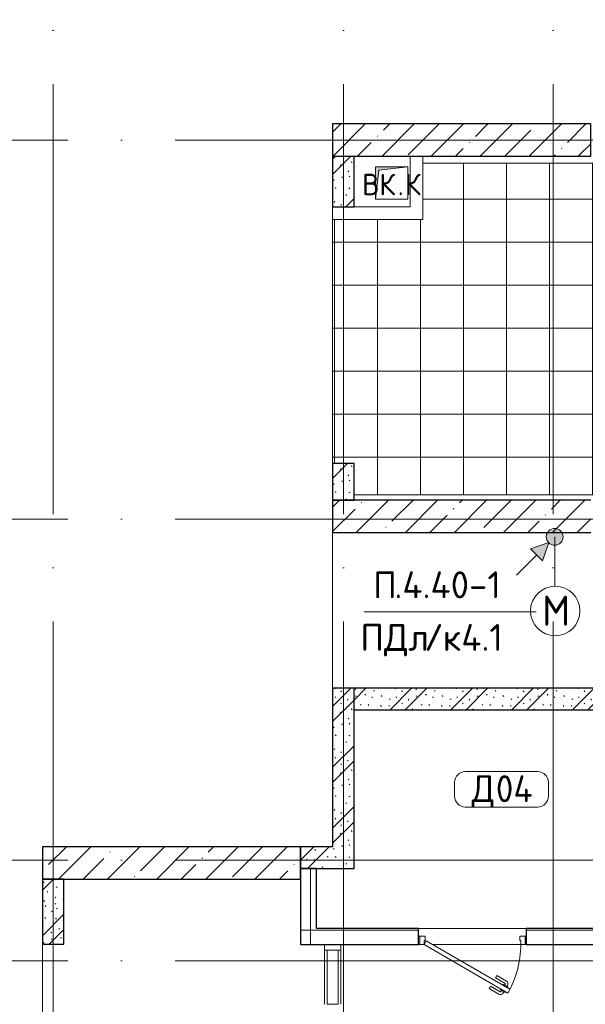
# Model space of a CAD drawing. Header units: millimetres. Extents: x -30540 to 173936, y -11730 to 122288.
# Tile 69 of 116: x 86295 to 91555, y 35310 to 44470. Entities that reach past the tile are written whole.
import ezdxf

# ---------------------------------------------------------------- set-up
doc = ezdxf.new("R2010")
doc.units = ezdxf.units.MM
doc.linetypes.add('ADSK_Линия сетки', pattern=[5000, 4000, -500, 0, -500])
for name, color, linetype, lineweight in [('A-____-NOTE-TEXT', 7, 'Continuous', 18), ('A-AREA-____-IDEN', 7, 'Continuous', 9), ('A-DETL-____-THIN', 7, 'Continuous', 9), ('A-DOOR-____-MCUT', 7, 'Continuous', 9), ('A-DOOR-____-OTLN', 7, 'Continuous', 18), ('A-DOOR-FRAM-MCUT', 7, 'Continuous', 9), ('A-FLOR-____-OTLN', 7, 'Continuous', 18), ('A-FLOR-____-PATT', 7, 'Continuous', 18), ('A-GLAZ-CURT-MCUT', 7, 'Continuous', 9), ('A-GLAZ-CURT-OTLN', 7, 'Continuous', 18), ('A-GLAZ-CWMG-MCUT', 7, 'Continuous', 9), ('A-GLAZ-CWMG-OTLN', 7, 'Continuous', 18), ('A-WALL-____-MCUT', 7, 'Continuous', 40), ('A-WALL-____-PATT', 7, 'Continuous', 40), ('G-____-____-TEXT', 7, 'Continuous', 9), ('I-WALL-____-MCUT', 7, 'Continuous', 40), ('I-WALL-____-OTLN', 7, 'Continuous', 18), ('M-EQPM-____-OTLN', 7, 'Continuous', 18), ('S-COLS-____-MCUT', 7, 'Continuous', 40), ('S-COLS-____-OTLN', 7, 'Continuous', 18), ('S-GRID-____-OTLN', 7, 'Continuous', 9)]:
    doc.layers.add(name, color=color, linetype=linetype, lineweight=lineweight)
doc.layers.add('A-DETL-____-OTLN', color=7, linetype='Continuous', lineweight=9, true_color=0x00a600)
doc.styles.add('GOST Common', font='GOST_Common.ttf', dxfattribs={"height": 200})
doc.styles.add('GOST Common_1', font='GOST_Common.ttf', dxfattribs={"height": 280})
doc.styles.add('GOST Common_4', font='GOST_Common.ttf', dxfattribs={"height": 250})
doc.styles.add('ISOCPEUR', font='isocpeur.ttf', dxfattribs={"height": 250})
pattern_1 = [(45, (0, 0), (-228.0985, 228.0985), []), (45, (228.1, 0), (-228.0985, 228.0985), [403.225, -80.645, 6.706, -73.939])]
pattern_2 = [(135, (300.56, 377.28), (-565.6854, 6e-14), [10, -790]), (135, (349.8, 474.73), (-565.6854, 6e-14), [10, -790]), (135, (423.93, 473.06), (-565.6854, 6e-14), [10, -790]), (135, (229.92, 447.9), (-565.6854, 6e-14), [10, -790]), (135, (155.08, 447.9), (-565.6854, 6e-14), [10, -790]), (135, (114.9, 369.03), (-565.6854, 6e-14), [10, -790]), (135, (132.43, 285.8), (-565.6854, 6e-14), [10, -790]), (135, (214.66, 322), (-565.6854, 6e-14), [10, -790]), (135, (198.16, 261.88), (-565.6854, 6e-14), [10, -790]), (135, (45.2, 272.9), (-565.6854, 6e-14), [10, -790]), (135, (42.32, 336.16), (-565.6854, 6e-14), [10, -790]), (135, (92.26, 192.24), (-565.6854, 6e-14), [10, -790]), (135, (7.07, 149.2), (-565.6854, 6e-14), [10, -790]), (135, (80.6, 95.1), (-565.6854, 6e-14), [10, -790]), (135, (79.53, 36.94), (-565.6854, 6e-14), [10, -790]), (135, (153.87, 74.56), (-565.6854, 6e-14), [10, -790]), (135, (228.35, 124.8), (-565.6854, 6e-14), [10, -790]), (135, (279.75, 180.4), (-565.6854, 6e-14), [10, -790]), (135, (282.9, 31.63), (-565.6854, 6e-14), [10, -790]), (135, (377.38, 53.45), (-565.6854, 6e-14), [10, -790]), (135, (352.28, 102.7), (-565.6854, 6e-14), [10, -790]), (135, (354.05, 0), (-565.6854, 6e-14), [10, -790]), (135, (553.23, 16.45), (-565.6854, 6e-14), [10, -790]), (135, (542.38, 63.45), (-565.6854, 6e-14), [10, -790]), (135, (536.58, 239.3), (-565.6854, 6e-14), [10, -790]), (135, (475.85, 203.9), (-565.6854, 6e-14), [10, -790]), (135, (475.85, 316.54), (-565.6854, 6e-14), [10, -790]), (135, (520.8, 408.7), (-565.6854, 6e-14), [10, -790]), (135, (551.1, 470.8), (-565.6854, 6e-14), [10, -790]), (135, (235.25, 537.93), (-565.6854, 6e-14), [10, -790]), (135, (407.25, 547.65), (-565.6854, 6e-14), [10, -790]), (135, (94.5, 558.6), (-565.6854, 6e-14), [10, -790]), (135, (46.4, 532.3), (-565.6854, 6e-14), [10, -790]), (135, (85.56, 465.04), (-565.6854, 6e-14), [10, -790]), (135, (355.53, 181.14), (-565.6854, 6e-14), [10, -790]), (135, (362.23, 243.6), (-565.6854, 6e-14), [10, -790]), (135, (413.45, 344.1), (-565.6854, 6e-14), [10, -790]), (135, (286.3, 273.25), (-565.6854, 6e-14), [10, -790]), (135, (423.02, 263.72), (-565.6854, 6e-14), [10, -790]), (135, (162.94, 190.2), (-565.6854, 6e-14), [10, -790]), (135, (470.25, 120.93), (-565.6854, 6e-14), [10, -790]), (135, (484.48, 9.78), (-565.6854, 6e-14), [10, -790]), (45, (0, 212.13), (-565.6854, 0), []), (45, (212.13, 0), (-565.6854, 0), []), (45, (353.55, 0), (-565.6854, 0), []), (45, (0, 353.55), (-565.6854, 0), [])]
pattern_3 = [(0, (0, 0), (0, 1000), []), (90, (0, 0), (-1000, 6e-14), [])]

# ---------------------------------------------------------------- blocks, each defined once
blk = doc.blocks.new('КР_Колонна_ЖБ_Прямоугольная - 2400x300h_B40-3063192-01 ЭМ')
at = {"layer": 'S-COLS-____-OTLN', "lineweight": 5, "true_color": 0xcccccc}
h = blk.add_hatch(dxfattribs=at)
h.set_pattern_fill('FP_96', color=254, style=0, pattern_type=2)
h.set_pattern_definition([(45, (-90405.3, -43350), (-228.0985, 228.0985), []), (45, (-90177.2, -43350), (-228.0985, 228.0985), [403.225, -80.645, 6.706, -73.939])])
h.paths.add_polyline_path([(1200, -150), (1200, 150), (-1200, 150), (-1200, -150), (-572.8, -150)])
at = {"layer": 'S-COLS-____-MCUT', "color": 254, "lineweight": 30, "true_color": 0xcccccc}
for p, q in [((1200, 150), (-1200, 150)), ((-1200, 150), (-1200, -150)), ((1200, -150), (1200, 150)), ((-1200, -150), (1200, -150))]:
    blk.add_line(p, q, dxfattribs=at)
blk = doc.blocks.new('АР_Дверь однопольная - 1000х2100h_900__Глухая_1 эт_аренда-4108893-01 ЭМ')
at = {"layer": 'A-DOOR-____-MCUT', "color": 254, "lineweight": 15, "true_color": 0xcccccc}
for p, q in [((-329.4, 525), (-349.4, 490.4)), ((-349.4, 490.4), (430, 40.4)), ((450, 75), (-329.4, 525)), ((430, 40.4), (450, 75))]:
    blk.add_line(p, q, dxfattribs=at)
at = {"layer": 'A-DOOR-____-OTLN', "color": 254, "lineweight": 5, "true_color": 0xcccccc}
for p, q in [((-327.8, 477.9), (-331.8, 470.9)), ((-331.8, 470.9), (-288.5, 445.9)), ((-320.9, 464.7), (-327, 454.3)), ((-307.8, 512.5), (-303.8, 519.4)), ((-303.8, 519.4), (-260.5, 494.4)), ((-292.9, 513.2), (-286.9, 523.6)), ((-271.3, 500.7), (-265.3, 511.1)), ((-260.5, 494.4), (-264.5, 487.5)), ((-169.7, 461.7), (-258.5, 512.9)), ((-157.2, 483.3), (-246, 534.6)), ((-169.7, 461.7), (-157.2, 483.3)), ((-227.2, 362.1), (-316, 413.3)), ((-299.3, 452.2), (-305.3, 441.8)), ((-214.7, 383.7), (-303.5, 435)), ((-288.5, 445.9), (-284.5, 452.9)), ((-214.7, 383.7), (-227.2, 362.1))]:
    blk.add_line(p, q, dxfattribs=at)
at = {"layer": 'A-DOOR-____-OTLN', "color": 254, "lineweight": 13, "true_color": 0xcccccc}
blk.add_arc((450, 75), 900, 150, 180, dxfattribs=at)
at = {"layer": 'A-DOOR-____-OTLN', "color": 254, "lineweight": 5, "true_color": 0xcccccc}
for centre, radius, start, end in [((-261, 508.6), 30, 60, 150), ((-261, 508.6), 4.99, 60, 150), ((-301, 439.3), 30, 150, 240), ((-301, 439.3), 4.99, 150, 240)]:
    blk.add_arc(centre, radius, start, end, dxfattribs=at)
at = {"layer": 'A-DOOR-FRAM-MCUT', "color": 254, "lineweight": 15, "true_color": 0xcccccc}
for p, q in [((-490, 75), (-500, 75)), ((-450, 75), (-490, 75)), ((-490, 75), (-490, -5)), ((-450, 35), (-450, 75)), ((-440, 35), (-450, 35)), ((-440, -5), (-440, 35)), ((450, 35), (440, 35)), ((440, 35), (440, -5)), ((490, 75), (450, 75)), ((450, 75), (450, 35)), ((490, -5), (490, 75)), ((490, 75), (500, 75)), ((-490, -5), (-500, -5)), ((-490, -5), (-440, -5)), ((440, -5), (490, -5)), ((490, -5), (500, -5))]:
    blk.add_line(p, q, dxfattribs=at)
blk = doc.blocks.new('Системная панель - С остеклением-1180640-01 ЭМ')
at = {"layer": 'A-GLAZ-CURT-MCUT', "color": 254, "lineweight": 15, "true_color": 0xcccccc}
for p, q in [((252.5, 50), (-252.5, 50)), ((-252.5, 50), (-252.5, -50)), ((252.5, -50), (252.5, 50)), ((-252.5, -50), (252.5, -50))]:
    blk.add_line(p, q, dxfattribs=at)
blk = doc.blocks.new('Прямоугольный импост - 150х50-1180332-01 ЭМ')
at = {"layer": 'A-GLAZ-CWMG-MCUT', "color": 254, "lineweight": 15, "true_color": 0xcccccc}
for p, q in [((-50, 75), (0, 75)), ((-50, -75), (-50, 75)), ((0, 75), (0, -75)), ((0, -75), (-50, -75))]:
    blk.add_line(p, q, dxfattribs=at)
blk = doc.blocks.new('АР_Канал вертикальный прямоугольный - ВК_К-2331269-01 ЭМ')
at = {"layer": 'M-EQPM-____-OTLN', "lineweight": 13, "true_color": 0xe2e2e2}
blk.add_hatch(color=254, dxfattribs=at).paths.add_polyline_path([(-150, -150), (-120, 120), (150, 150), (-150, 150)])
at = {"layer": 'M-EQPM-____-OTLN', "color": 253, "lineweight": 13, "true_color": 0xaaaaaa}
for p, q in [((150, 150), (-150, 150)), ((-150, 150), (-150, -150)), ((150, 150), (-150, 150)), ((-150, 150), (-150, -150)), ((-150, -150), (-150, 150)), ((-150, 150), (150, 150)), ((-150, -150), (-120, 120)), ((-150, -150), (-120, 120)), ((-120, 120), (150, 150)), ((-120, 120), (150, 150)), ((150, -150), (150, 150)), ((150, 150), (150, -150)), ((-150, -150), (150, -150)), ((150, -150), (-150, -150))]:
    blk.add_line(p, q, dxfattribs=at)
blk = doc.blocks.new('Наметкина 10_РД_АР_К4_отсоединено_rvt-1-01 ЭМ')
at = {"layer": 'A-FLOR-____-PATT', "lineweight": 5, "true_color": 0xe4e4e4}
h = blk.add_hatch(dxfattribs=at)
h.set_pattern_fill('FP_108', color=254, style=0, pattern_type=2)
h.set_pattern_definition([(0, (33.14, 0), (0, 400), []), (90, (33.14, 0), (-399.95, 2e-14), [])])
h.paths.add_polyline_path([(93912.9, 40050), (95555.3, 40050), (95555.3, 43134), (92975.3, 43134), (92975.3, 42610), (92435.3, 42610), (92435.3, 43134), (90045.3, 43134), (90045.3, 42610), (89205.3, 42610), (89205.3, 40340), (89405.3, 40340), (89405.3, 40050), (89832.5, 40050)])
at = {"layer": 'A-WALL-____-PATT', "lineweight": 5, "true_color": 0xcccccc}
h = blk.add_hatch(dxfattribs=at)
h.set_pattern_fill('FP_105', color=254, style=0, pattern_type=2)
h.set_pattern_definition(pattern_2)
h.paths.add_polyline_path([(89405.3, 42730), (89405.3, 43200), (89205.3, 43200), (89205.3, 42730)])
h = blk.add_hatch(dxfattribs=at)
h.set_pattern_fill('FP_105', color=254, style=0, pattern_type=2)
h.set_pattern_definition(pattern_2)
h.paths.add_polyline_path([(89205.3, 40000), (89405.3, 40000), (89405.3, 40340), (89205.3, 40340)])
h = blk.add_hatch(dxfattribs=at)
h.set_pattern_fill('FP_105', color=254, style=0, pattern_type=2)
h.set_pattern_definition(pattern_2)
h.paths.add_polyline_path([(89405.3, 36575), (89405.3, 38250), (89205.3, 38250), (89205.3, 36575)])
h = blk.add_hatch(dxfattribs=at)
h.set_pattern_fill('FP_105', color=254, style=0, pattern_type=2)
h.set_pattern_definition(pattern_2)
h.paths.add_polyline_path([(94755.3, 38050), (94955.3, 38050), (94955.3, 38250), (92620.3, 38250), (92620.3, 38050), (94540.3, 38050)])
h.paths.add_polyline_path([(89405.3, 38050), (91980.3, 38050), (91980.3, 38250), (89405.3, 38250)])
h.paths.add_polyline_path([(92430.3, 38050), (92500.3, 38050), (92500.3, 38250), (92100.3, 38250), (92100.3, 38050), (92160.3, 38050)])
h = blk.add_hatch(dxfattribs=at)
h.set_pattern_fill('FP_105', color=254, style=0, pattern_type=2)
h.set_pattern_definition(pattern_2)
h.paths.add_polyline_path([(88905.3, 36575), (89205.3, 36575), (89205.3, 36775), (88905.3, 36775)])
h = blk.add_hatch(dxfattribs=at)
h.set_pattern_fill('FP_106', color=254, style=0, pattern_type=2)
h.set_pattern_definition(pattern_3)
h.paths.add_polyline_path([(89055.3, 36015), (89055.3, 36575), (88905.3, 36575), (88905.3, 36015)])
h = blk.add_hatch(dxfattribs=at)
h.set_pattern_fill('FP_105', color=254, style=0, pattern_type=2)
h.set_pattern_definition(pattern_2)
h.paths.add_polyline_path([(86705.3, 35870), (86705.3, 36475), (86505.3, 36475), (86505.3, 35870)])
h = blk.add_hatch(dxfattribs=at)
h.set_pattern_fill('FP_106', color=254, style=0, pattern_type=2)
h.set_pattern_definition(pattern_3)
h.paths.add_polyline_path([(93912.9, 35865), (94755.3, 35865), (94755.3, 36015), (93805.3, 36015), (93805.3, 35865)])
h.paths.add_polyline_path([(91005.3, 35865), (92805.3, 35865), (92805.3, 36015), (91005.3, 36015)])
h.paths.add_polyline_path([(89832.5, 35865), (90005.3, 35865), (90005.3, 36015), (88905.3, 36015), (88905.3, 35865)])
at = {"layer": 'S-COLS-____-OTLN', "lineweight": 5, "true_color": 0xcccccc}
h = blk.add_hatch(dxfattribs=at)
h.set_pattern_fill('FP_88', color=254, style=0, pattern_type=2)
h.set_pattern_definition(pattern_1)
h.paths.add_polyline_path([(89205.3, 39700), (91605.3, 39700), (91605.3, 40000), (89205.3, 40000)])
h = blk.add_hatch(dxfattribs=at)
h.set_pattern_fill('FP_88', color=254, style=0, pattern_type=2)
h.set_pattern_definition(pattern_1)
h.paths.add_polyline_path([(88905.3, 36475), (88905.3, 36775), (86505.3, 36775), (86505.3, 36475)])
at = {"layer": 'A-FLOR-____-OTLN', "color": 254, "lineweight": 13, "true_color": 0xcccccc}
for p, q in [((92435.3, 43134), (90045.3, 43134)), ((89205.3, 40340), (89205.3, 42610)), ((95555.3, 40050), (89405.3, 40050)), ((89205.3, 39700), (89205.3, 38250)), ((90005.3, 36015), (91005.3, 36015)), ((86505.3, 35870), (86505.3, 33490)), ((90015.3, 35865), (90005.3, 35865)), ((90955.3, 35865), (90135.3, 35865)), ((91005.3, 35865), (90995.3, 35865)), ((89130.3, 35310), (89130.3, 35815)), ((89280.3, 35815), (89280.3, 35310))]:
    blk.add_line(p, q, dxfattribs=at)
at = {"layer": 'A-WALL-____-MCUT', "color": 254, "lineweight": 30, "true_color": 0xcccccc}
for p, q in [((89205.3, 43200), (89205.3, 42730)), ((89405.3, 42730), (89405.3, 43200)), ((89205.3, 42730), (89405.3, 42730)), ((89405.3, 40340), (89205.3, 40340)), ((89205.3, 40340), (89205.3, 40000)), ((89405.3, 40000), (89405.3, 40340)), ((89205.3, 40000), (89405.3, 40000)), ((89405.3, 38050), (89405.3, 38250)), ((89205.3, 38050), (89205.3, 36775)), ((89405.3, 36575), (89405.3, 38050)), ((89205.3, 36775), (88905.3, 36775)), ((88905.3, 36775), (88905.3, 36575)), ((88905.3, 36575), (88905.3, 36015)), ((89055.3, 36575), (88905.3, 36575)), ((88905.3, 36575), (89205.3, 36575)), ((89055.3, 36015), (89055.3, 36575)), ((89205.3, 36575), (89405.3, 36575)), ((86505.3, 36475), (86505.3, 35870)), ((86705.3, 36475), (86505.3, 36475)), ((86705.3, 35870), (86705.3, 36475)), ((88905.3, 36015), (88905.3, 35865)), ((90005.3, 36015), (89055.3, 36015)), ((90005.3, 35865), (90005.3, 36015)), ((92805.3, 36015), (91005.3, 36015)), ((91005.3, 36015), (91005.3, 35865)), ((86505.3, 35870), (86705.3, 35870)), ((88905.3, 35865), (90005.3, 35865)), ((91005.3, 35865), (92805.3, 35865))]:
    blk.add_line(p, q, dxfattribs=at)
at = {"layer": 'I-WALL-____-MCUT', "color": 254, "lineweight": 30, "true_color": 0xcccccc}
for p, q in [((89405.3, 38250), (89205.3, 38250)), ((89205.3, 38250), (89205.3, 38050)), ((91980.3, 38250), (89405.3, 38250)), ((89405.3, 38050), (91980.3, 38050))]:
    blk.add_line(p, q, dxfattribs=at)
at = {"layer": 'I-WALL-____-OTLN', "color": 254, "lineweight": 13, "true_color": 0xcccccc}
for p, q in [((89925.3, 42730), (89925.3, 43200)), ((90045.3, 43200), (90045.3, 42610)), ((89205.3, 42730), (89205.3, 42610)), ((89405.3, 42730), (89925.3, 42730)), ((89925.3, 42610), (89205.3, 42610)), ((89925.3, 42610), (90045.3, 42610))]:
    blk.add_line(p, q, dxfattribs=at)
at = {"layer": 'S-COLS-____-MCUT', "color": 254, "lineweight": 30, "true_color": 0xcccccc}
for p, q in [((91605.3, 40000), (89205.3, 40000)), ((89205.3, 40000), (89205.3, 39700)), ((89205.3, 39700), (91605.3, 39700)), ((88905.3, 36775), (86505.3, 36775)), ((86505.3, 36775), (86505.3, 36475)), ((88905.3, 36475), (88905.3, 36775)), ((86505.3, 36475), (88905.3, 36475))]:
    blk.add_line(p, q, dxfattribs=at)
at = {"layer": 'A-DOOR-____-OTLN', "color": 254, "lineweight": 13, "true_color": 0xcccccc, "rotation": 180}
blk.add_blockref('АР_Дверь однопольная - 1000х2100h_900__Глухая_1 эт_аренда-4108893-01 ЭМ', (90505.3, 35940), dxfattribs=at)
at = {"layer": 'A-GLAZ-CURT-OTLN', "color": 254, "lineweight": 13, "true_color": 0xcccccc, "rotation": 89.99999999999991}
blk.add_blockref('Системная панель - С остеклением-1180640-01 ЭМ', (89205.3, 35562.5), dxfattribs=at)
at = {"layer": 'A-GLAZ-CWMG-OTLN', "color": 254, "lineweight": 13, "true_color": 0xcccccc, "extrusion": (0, 0, -1), "rotation": 90.0000000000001}
blk.add_blockref('Прямоугольный импост - 150х50-1180332-01 ЭМ', (-89205.3, 35865), dxfattribs=at)
at = {"layer": 'M-EQPM-____-OTLN', "color": 253, "lineweight": 5, "true_color": 0xaaaaaa}
blk.add_blockref('АР_Канал вертикальный прямоугольный - ВК_К-2331269-01 ЭМ', (89755.3, 42950), dxfattribs=at)
at = {"layer": 'S-COLS-____-OTLN', "color": 254, "lineweight": 13, "true_color": 0xcccccc}
blk.add_blockref('КР_Колонна_ЖБ_Прямоугольная - 2400x300h_B40-3063192-01 ЭМ', (90405.3, 43350), dxfattribs=at)
at = {"layer": 'A-____-NOTE-TEXT', "color": 253, "lineweight": 5, "true_color": 0xaaaaaa, "char_height": 200, "attachment_point": 1, "style": 'GOST Common'}
for s, insert, width in [('ВК', (89480.1, 43037.2), 400.844), ('\\fGOST Common|b0|i0|c204|p34|;К', (89877, 43037.2), 192.405), ('\\fGOST Common|b0|i0|c204|p34|;.', (89810.8, 43037.2), 80.169)]:
    blk.add_mtext(s, dxfattribs=dict(at, insert=insert, width=width))
blk = doc.blocks.new('Марка помещения 2 - Марка помещения 2-1605974-01 ЭМ')
at = {"layer": 'A-AREA-____-IDEN', "color": 253, "true_color": 0xaaaaaa}
for p, q in [((-1.797, 0.841), (1.569, 0.841)), ((-2.297, -0.309), (-2.297, 0.341)), ((2.069, 0.341), (2.069, -0.309)), ((1.569, -0.809), (-1.797, -0.809))]:
    blk.add_line(p, q, dxfattribs=at)
for centre, start, end in [((-1.797, 0.341), 90, 180), ((1.569, 0.341), 0, 90), ((-1.797, -0.309), 180, 270), ((1.569, -0.309), 270, 360)]:
    blk.add_arc(centre, 0.5, start, end, dxfattribs=at)
blk = doc.blocks.new('УГО Выше ниже синее _ 2020 - УГО Выше ниже синее _ 2020-2088885-01 ЭМ')
at = {"layer": 'A-____-NOTE-TEXT', "lineweight": 9, "true_color": 0xff0000}
h = blk.add_hatch(color=1, dxfattribs=at)
edge = h.paths.add_edge_path()
edge.add_arc((0, 0), 0.392, 0, 180)
edge.add_arc((0, 0), 0.392, 180, 360)
blk.add_hatch(color=1, dxfattribs=at).paths.add_polyline_path([(-0.565, -1.112), (-1.122, -0.555), (-0.272, -0.263)])
at = {"layer": 'A-____-NOTE-TEXT', "color": 1, "lineweight": 9, "true_color": 0xff0000}
for p, q in [((-0.272, -0.263), (-1.122, -0.555)), ((-0.565, -1.112), (-0.272, -0.263)), ((-1.78, -1.78), (-0.838, -0.838)), ((-1.122, -0.555), (-0.565, -1.112))]:
    blk.add_line(p, q, dxfattribs=at)
blk.add_circle((0, 0), 0.392, dxfattribs=at)
for start, end in [(360, 180), (180, 360)]:
    blk.add_arc((0, 0), 0.392, start, end, dxfattribs=at)

msp = doc.modelspace()

# ---------------------------------------------------------------- linework, layer by layer
at = {"layer": 'A-____-NOTE-TEXT', "color": 1, "lineweight": 9, "true_color": 0xff0000}
msp.add_circle((91275.3, 38970.1), 230, dxfattribs=at)
at = {"layer": 'A-DETL-____-OTLN', "color": 1, "true_color": 0xff0000}
msp.add_line((91270.7, 39659.7), (91270.7, 39199.7), dxfattribs=at)
at = {"layer": 'A-DETL-____-THIN'}
msp.add_line((91098.4, 38961.2), (89498.4, 38961.2), dxfattribs=at)
at = {"layer": 'S-GRID-____-OTLN', "color": 253, "linetype": 'ADSK_Линия сетки', "true_color": 0xaaaaaa}
for p, q in [((86605.3, -10130.4), (86605.3, 56550)), ((89305.3, -10130.4), (89305.3, 56550)), ((91255.3, -10130.4), (91255.3, 56550)), ((111741.6, 43350), (78589.2, 43350)), ((111741.6, 39825), (78589.2, 39825)), ((111741.6, 36650), (81129.2, 36650)), ((111741.6, 35715), (78589.2, 35715))]:
    msp.add_line(p, q, dxfattribs=at)

# ---------------------------------------------------------------- block references
at = {"lineweight": 5}
msp.add_blockref('Наметкина 10_РД_АР_К4_отсоединено_rvt-1-01 ЭМ', (0, 0), dxfattribs=at)
at = {"layer": 'A-____-NOTE-TEXT', "color": 1, "lineweight": 9, "true_color": 0xff0000, "xscale": 200, "yscale": 200, "zscale": 200}
msp.add_blockref('УГО Выше ниже синее _ 2020 - УГО Выше ниже синее _ 2020-2088885-01 ЭМ', (91270.7, 39659.7), dxfattribs=at)
at = {"layer": 'A-AREA-____-IDEN', "color": 253, "true_color": 0xaaaaaa, "xscale": 199.9999999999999, "yscale": 199.9999999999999, "zscale": 199.9999999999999}
msp.add_blockref('Марка помещения 2 - Марка помещения 2-1605974-01 ЭМ', (90798.8, 37307), dxfattribs=at)

# ---------------------------------------------------------------- texts
at = {"layer": 'A-____-NOTE-TEXT', "color": 1, "lineweight": 9, "true_color": 0xff0000, "insert": (91152.5, 39112.1), "char_height": 280, "width": 304.641, "attachment_point": 1, "style": 'GOST Common_1'}
msp.add_mtext('\\fGOST Common|b0|i0|c204|p34|;М', dxfattribs=at)
at = {"layer": 'A-AREA-____-IDEN', "color": 253, "true_color": 0xaaaaaa, "char_height": 250, "attachment_point": 1, "style": 'GOST Common_4'}
for s, insert, width in [('\\fGOST Common|b0|i0|c204|p34|;Д', (90498.3, 37440.7), 272.574), ('04', (90723.2, 37440.7), 464.979)]:
    msp.add_mtext(s, dxfattribs=dict(at, insert=insert, width=width))
at = {"layer": 'G-____-____-TEXT', "char_height": 250, "attachment_point": 1, "style": 'ISOCPEUR'}
for s, insert, width in [('\\fISOCPEUR|b0|i0|c204|p34|;П', (89581.4, 39337.8), 240.506), ('.4.40-1', (89779.8, 39337.8), 1234.599), ('ПДл', (89462.3, 38848.3), 721.519), ('\\fISOCPEUR|b0|i0|c204|p34|;/', (90057.6, 38848.3), 208.439), ('4.1', (90401.6, 38848.3), 481.012), ('\\fISOCPEUR|b0|i0|c204|p34|;к', (90229.6, 38848.3), 208.439)]:
    msp.add_mtext(s, dxfattribs=dict(at, insert=insert, width=width))

doc.saveas('drawing.dxf')
